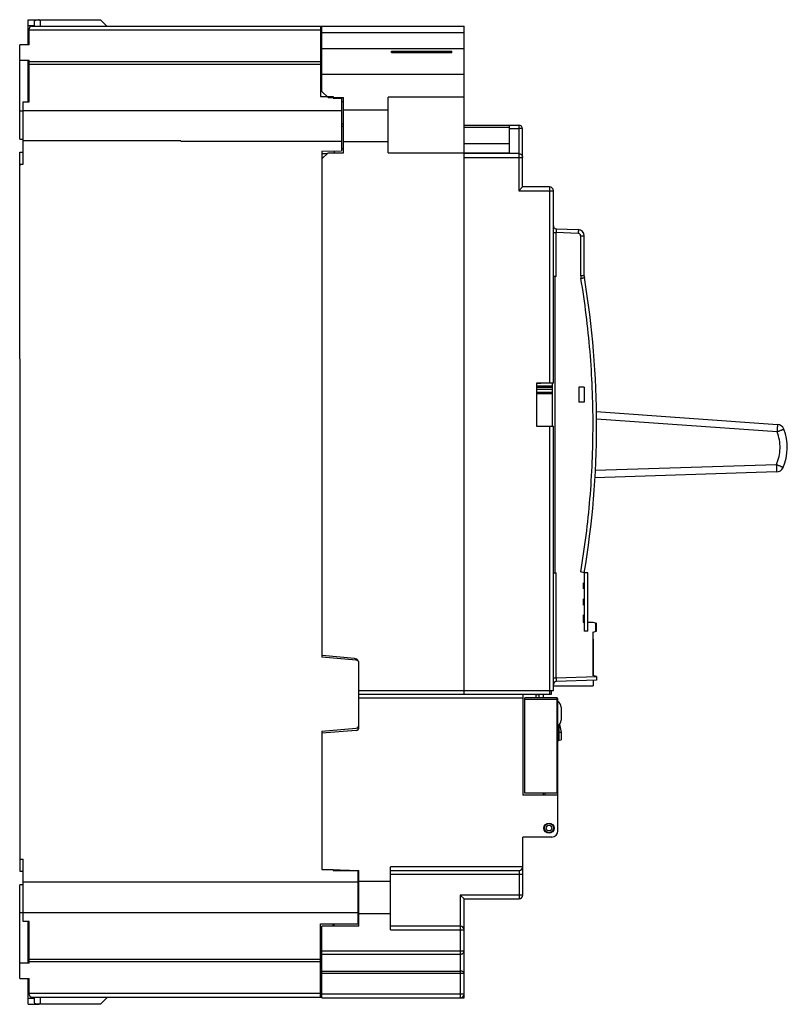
# Model space of a CAD drawing. Header units: millimetres. Extents: x 18 to 142, y 31 to 190.
import ezdxf

# ---------------------------------------------------------------- set-up
doc = ezdxf.new("R2010")
doc.units = ezdxf.units.MM
doc.header["$LTSCALE"] = 14.411182
doc.layers.get('0').update_dxf_attribs({"linetype": 'CONTINUOUS'})

msp = doc.modelspace()

# ---------------------------------------------------------------- linework, layer by layer
at = {"color": 7}
for p, q in [((19.57, 186.37), (19.57, 190.43)), ((19.57, 190.43), (21.27, 190.43)), ((20.57, 190.15), (20.57, 189.37)), ((21.57, 189.37), (21.57, 190.41)), ((21.57, 190.41), (31.3, 190.41)), ((32.34, 189.37), (31.3, 190.41)), ((20.57, 189.41), (19.57, 189.41)), ((19.57, 188.43), (19.77, 188.43)), ((19.77, 186.37), (19.77, 188.97)), ((19.77, 188.78), (66.92, 188.78)), ((20.17, 189.37), (90.12, 189.37)), ((66.92, 189.37), (66.92, 178.01)), ((67.12, 178.82), (67.12, 189.37)), ((67.12, 188.37), (90.12, 188.37)), ((90.12, 81.37), (90.12, 189.37)), ((18.27, 183.87), (18.27, 186.37)), ((19.77, 186.37), (18.27, 186.37)), ((18.22, 171.11), (18.22, 185.71)), ((18.27, 185.71), (18.22, 185.71)), ((90.12, 185.73), (67.12, 185.73)), ((78.37, 185.11), (78.37, 185.31)), ((78.37, 185.31), (88.12, 185.31)), ((78.37, 185.11), (88.12, 185.11)), ((88.12, 185.11), (88.12, 185.31)), ((18.22, 184.71), (18.27, 184.71)), ((18.27, 183.87), (19.77, 183.87)), ((19.57, 177.12), (19.57, 183.87)), ((19.77, 177.12), (19.77, 183.87)), ((66.92, 183.61), (19.77, 183.61)), ((19.77, 183.22), (66.92, 183.22)), ((67.12, 181.62), (90.12, 181.62)), ((67.12, 178.82), (68.12, 177.82)), ((18.77, 167.07), (18.77, 177.12)), ((18.77, 177.12), (19.77, 177.12)), ((66.92, 178.01), (68.92, 178.01)), ((68.12, 177.82), (70.62, 177.82)), ((68.92, 178.01), (68.92, 177.72)), ((68.92, 177.72), (70.32, 177.72)), ((69.12, 177.82), (69.12, 177.72)), ((70.32, 177.72), (70.32, 169.21)), ((70.62, 177.13), (70.32, 177.13)), ((70.62, 168.92), (70.62, 177.82)), ((77.82, 168.87), (77.82, 177.87)), ((90.12, 177.87), (77.82, 177.87)), ((18.77, 175.61), (18.22, 175.61)), ((70.32, 175.7), (18.77, 175.7)), ((77.82, 175.78), (70.62, 175.78)), ((70.32, 173.57), (70.62, 173.57)), ((70.62, 173.16), (70.32, 173.16)), ((90.12, 173.37), (98.97, 173.37)), ((90.12, 173.07), (97.47, 173.07)), ((97.47, 168.87), (97.47, 173.37)), ((97.47, 172.83), (98.97, 172.83)), ((98.97, 173.37), (98.97, 162.77)), ((99.57, 163.37), (99.57, 172.77)), ((18.22, 171.11), (18.77, 171.11)), ((18.77, 170.91), (44.27, 170.91)), ((44.27, 170.77), (70.32, 170.77)), ((18.27, 135.57), (18.27, 169.02)), ((18.27, 169.02), (18.77, 169.02)), ((67.12, 169.15), (70.32, 169.21)), ((67.12, 169.15), (67.12, 87.35)), ((68.12, 168.92), (67.12, 167.92)), ((68.12, 168.92), (70.62, 168.92)), ((69.12, 169.18), (69.12, 168.92)), ((70.32, 169.6), (70.62, 169.6)), ((77.82, 168.87), (97.47, 168.87)), ((97.47, 170.37), (90.12, 170.37)), ((67.12, 168.76), (67.97, 168.76)), ((98.97, 168.76), (90.12, 168.76)), ((90.12, 168.16), (99.57, 168.16)), ((18.47, 167.07), (18.27, 166.87)), ((18.27, 167.07), (18.77, 167.07)), ((99.57, 163.37), (98.97, 162.77)), ((98.97, 162.77), (104.57, 162.77)), ((103.97, 163.37), (99.57, 163.37)), ((103.97, 163.37), (103.97, 131.67)), ((104.57, 131.67), (104.57, 162.77)), ((105.05, 156.59), (108.61, 156.47)), ((104.57, 155.99), (105.05, 155.99)), ((105.05, 148.87), (105.05, 155.99)), ((108.61, 155.87), (105.05, 155.99)), ((108.99, 155.47), (108.99, 149.03)), ((108.99, 155.47), (109.57, 155.47)), ((109.57, 149.03), (109.57, 155.47)), ((105.05, 148.87), (104.57, 148.87)), ((104.86, 100.97), (104.86, 148.87)), ((109.57, 149.03), (108.99, 149.03)), ((18.22, 135.57), (18.22, 111.17)), ((18.22, 135.57), (18.27, 135.57)), ((104.57, 131.67), (101.87, 131.67)), ((101.87, 131.67), (101.87, 124.67)), ((101.92, 130.08), (101.92, 131.67)), ((101.92, 131.62), (102.57, 131.62)), ((101.92, 131.19), (104.37, 131.19)), ((104.37, 131.17), (101.92, 131.17)), ((104.37, 130.96), (101.92, 130.96)), ((101.92, 130.68), (104.37, 130.68)), ((102.57, 131.67), (102.57, 131.62)), ((104.37, 131.67), (104.37, 124.67)), ((109.57, 131), (108.72, 131)), ((108.72, 131), (108.72, 128.58)), ((109.57, 131), (109.57, 128.58)), ((101.92, 130.08), (101.87, 130.08)), ((104.37, 129.92), (101.87, 129.92)), ((104.37, 130.16), (101.92, 130.16)), ((109.57, 128.58), (108.72, 128.58)), ((111.51, 127.04), (140.83, 124.98)), ((140.77, 123.78), (111.54, 125.84)), ((101.87, 124.67), (104.57, 124.67)), ((103.97, 124.67), (103.97, 81.37)), ((104.57, 81.97), (104.57, 124.67)), ((111.36, 117.55), (140.66, 118.48)), ((140.68, 117.28), (111.31, 116.35)), ((18.22, 111.17), (18.27, 111.17)), ((18.27, 111.17), (18.27, 52.72)), ((104.57, 100.97), (105.05, 100.97)), ((105.05, 83.98), (105.05, 100.97)), ((109.57, 100.97), (109.01, 101.12)), ((110.17, 100.97), (109.57, 100.97)), ((109.57, 100.97), (109.57, 91.53)), ((110.17, 91.53), (110.17, 100.97)), ((109.38, 99.31), (109.57, 99.37)), ((109.38, 99.31), (109.38, 98.42)), ((109.57, 98.37), (109.38, 98.42)), ((109.38, 96.71), (109.57, 96.77)), ((109.38, 96.71), (109.38, 95.82)), ((109.57, 95.77), (109.38, 95.82)), ((109.38, 94.11), (109.57, 94.17)), ((109.38, 94.11), (109.38, 92.97)), ((109.38, 92.97), (109.57, 92.97)), ((110.17, 92.97), (110.97, 92.97)), ((110.97, 92.97), (111.57, 92.81)), ((111.38, 92.86), (111.38, 91.47)), ((111.57, 91.53), (111.57, 92.81)), ((110.17, 91.53), (109.57, 91.53)), ((110.97, 91.37), (111.57, 91.53)), ((110.97, 91.37), (110.97, 84.37)), ((110.97, 90.23), (111.02, 90.23)), ((111.02, 90.23), (111.02, 84.37)), ((72.39, 87.13), (67.14, 87.59)), ((72.67, 86.87), (67.12, 87.35)), ((73.12, 76), (73.12, 86.37)), ((104.57, 83.98), (105.05, 83.98)), ((105.05, 83.98), (111.56, 84.21)), ((111.57, 83.61), (105.05, 83.38)), ((111.57, 84.21), (110.97, 84.37)), ((111.02, 83.59), (111.02, 82.72)), ((111.57, 84.21), (111.57, 83.61)), ((73.12, 81.97), (104.57, 81.97)), ((73.12, 81.37), (104.27, 81.37)), ((99.62, 81.37), (99.62, 65.04)), ((101.8, 81.29), (102.27, 81.29)), ((101.8, 80.74), (101.8, 81.29)), ((102.27, 80.74), (102.27, 81.29)), ((102.92, 81.37), (102.92, 80.74)), ((104.27, 81.37), (104.27, 81.97)), ((104.57, 82.72), (111.02, 82.72)), ((99.62, 80.72), (73.12, 80.72)), ((105.12, 80.74), (99.97, 80.74)), ((99.97, 65.34), (99.97, 80.74)), ((99.97, 80.54), (105.32, 80.54)), ((105.12, 80.74), (105.12, 65.34)), ((105.32, 59.24), (105.32, 80.54)), ((105.82, 79.24), (105.82, 77.14)), ((105.52, 73.91), (105.52, 76.44)), ((105.54, 76.45), (105.82, 75.19)), ((67.12, 75.38), (72.67, 75.87)), ((72.67, 75.5), (67.12, 75.02)), ((67.12, 75.38), (67.12, 53.02)), ((105.52, 75.19), (105.82, 75.19)), ((105.82, 75.19), (105.82, 73.94)), ((105.5, 73.91), (105.82, 73.94)), ((105.32, 65.34), (99.97, 65.34)), ((102.92, 65.34), (102.92, 65.04)), ((103.27, 65.04), (103.27, 65.34)), ((105.32, 65.04), (99.62, 65.04)), ((103.05, 59.79), (103.13, 59.79)), ((103.27, 60.14), (103.27, 60.24)), ((104.32, 58.24), (99.62, 58.24)), ((99.62, 48.84), (99.62, 58.24)), ((18.27, 54.67), (18.77, 54.67)), ((18.77, 44.61), (18.77, 54.67)), ((18.27, 52.72), (18.77, 52.72)), ((67.12, 53.04), (73.12, 52.83)), ((67.12, 53.02), (68.92, 52.99)), ((68.92, 52.99), (68.92, 52.86)), ((68.92, 52.86), (72.92, 52.86)), ((69.12, 52.86), (69.12, 52.97)), ((72.92, 52.86), (72.92, 44.19)), ((73.12, 43.83), (73.12, 52.83)), ((99.62, 53.43), (78.22, 53.43)), ((78.22, 43.23), (78.22, 53.43)), ((78.22, 52.83), (99.02, 52.83)), ((99.02, 52.83), (99.02, 48.24)), ((72.92, 50.96), (18.77, 50.96)), ((78.22, 51.07), (73.12, 51.07)), ((78.22, 52.23), (99.62, 52.23)), ((18.22, 35.92), (18.22, 50.52)), ((18.77, 50.52), (18.22, 50.52)), ((99.62, 48.84), (89.52, 48.84)), ((90.12, 48.24), (89.52, 48.84)), ((89.52, 48.84), (89.52, 32.23)), ((90.12, 48.24), (99.02, 48.24)), ((90.12, 32.23), (90.12, 48.24)), ((18.22, 46.02), (18.77, 46.02)), ((18.77, 46.03), (72.92, 46.03)), ((19.77, 44.61), (18.77, 44.61)), ((19.57, 37.87), (19.57, 44.61)), ((19.77, 37.87), (19.77, 44.61)), ((73.12, 45.88), (78.22, 45.88)), ((66.92, 44.19), (72.92, 44.19)), ((66.92, 32.37), (66.92, 44.19)), ((73.12, 43.83), (67.12, 43.83)), ((67.12, 32.23), (67.12, 43.83)), ((68.92, 43.83), (68.92, 44.19)), ((69.12, 43.83), (69.12, 44.19)), ((89.52, 43.83), (78.22, 43.83)), ((78.22, 43.23), (90.12, 43.23)), ((19.77, 38.52), (66.92, 38.52)), ((90.12, 39.78), (67.12, 39.78)), ((67.12, 39.3), (89.52, 39.3)), ((18.27, 36.92), (18.22, 36.92)), ((19.77, 37.87), (18.27, 37.87)), ((18.27, 35.37), (18.27, 37.87)), ((19.77, 38.12), (66.92, 38.12)), ((18.22, 35.92), (18.27, 35.92)), ((18.27, 35.37), (19.77, 35.37)), ((19.57, 31.2), (19.57, 35.37)), ((19.77, 32.77), (19.77, 35.37)), ((67.12, 36.58), (89.52, 36.58)), ((67.12, 36.22), (89.52, 36.22)), ((19.77, 33.19), (19.57, 33.19)), ((19.57, 32.21), (20.57, 32.21)), ((66.92, 32.96), (19.77, 32.96)), ((20.17, 32.37), (67.12, 32.37)), ((20.57, 32.37), (20.57, 31.47)), ((21.57, 31.22), (21.57, 32.37)), ((31.3, 31.22), (32.45, 32.37)), ((89.52, 32.82), (67.12, 32.82)), ((67.12, 32.23), (90.12, 32.23)), ((19.57, 31.2), (21.27, 31.2)), ((31.3, 31.22), (21.57, 31.22))]:
    msp.add_line(p, q, dxfattribs=at)
for radius in [0.825, 0.75, 0.45]:
    msp.add_circle((103.87, 59.69), radius, dxfattribs=at)
for centre, radius, start, end in [((21.27, 190.13), 0.3, 0, 90), ((20.17, 188.97), 0.4, 90, 180), ((98.97, 172.77), 0.6, 0, 90), ((42.27, 170.87), 2, 357.2582, 1.2282), ((103.97, 162.77), 0.6, 0, 90), ((105.07, 157.09), 0.5, 180, 268.0001), ((108.57, 155.47), 1, 0.0054, 88), ((111.6, 149.03), 2.6, 180.0029, 189.4681), ((111.57, 149.03), 2, 180, 189.4815), ((-32.83, 124.92), 144.4, 350.4529, 9.4815), ((140.74, 123.78), 1.2, 21.812, 85.9638), ((134.43, 121.25), 8, 335.9777, 21.8121), ((140.64, 118.48), 1.2, 271.8259, 335.9777), ((72.32, 86.33), 0.8, 30.0542, 85), ((72.62, 86.37), 0.5, 0, 85), ((105.07, 82.88), 0.5, 92, 180), ((105.12, 80.54), 0.2, 0, 90), ((104.82, 79.24), 1, 0, 64.4574), ((104.82, 77.14), 1, 295.5434, 360), ((72.62, 76.36), 0.5, 275, 360), ((72.62, 76), 0.5, 275, 360), ((105.52, 73.71), 0.2, 95, 180), ((104.32, 59.24), 1, 270, 360), ((99.02, 53.43), 0.6, 270, 360), ((99.02, 48.84), 0.6, 270, 360), ((89.52, 43.23), 0.6, 0, 90), ((20.17, 32.77), 0.4, 180, 270), ((89.52, 32.83), 0.6, 270, 360), ((21.27, 31.5), 0.3, 270, 360)]:
    msp.add_arc(centre, radius, start, end, dxfattribs=at)
for centre, major_axis, ratio, start_param, end_param in [((21.57, 190.15), (1, 0), 0.221695, 1.698009, 3.141593), ((101.58, 173.37), (303.66, 0), 0.008727, -1.672926, -1.649118), ((21.57, 31.47), (1, 0), 0.221695, -3.141593, -1.698009)]:
    msp.add_ellipse(centre, major_axis=major_axis, ratio=ratio, start_param=start_param, end_param=end_param, dxfattribs=at)
for points, knots in [([(99.57, 172.77), (99.57, 172.77), (99.55, 172.78), (99.52, 172.79), (99.46, 172.81), (99.39, 172.82), (99.3, 172.82), (99.16, 172.83), (99.05, 172.83), (98.97, 172.83)], [0, 0, 0, 0, 0.028843, 0.088494, 0.181355, 0.304568, 0.453956, 0.624111, 1, 1, 1, 1]), ([(98.97, 168.76), (99.05, 168.76), (99.21, 168.73), (99.41, 168.59), (99.54, 168.4), (99.57, 168.24), (99.57, 168.16)], [0, 0, 0, 0, 0.25152, 0.502152, 0.751524, 1, 1, 1, 1]), ([(105.05, 156.59), (105.05, 156.59), (105.05, 156.59), (105.05, 156.58), (105.05, 156.57), (105.05, 156.55), (105.05, 156.52), (105.05, 156.48), (105.05, 156.41), (105.05, 156.32), (105.05, 156.22), (105.05, 156.11), (105.05, 156.03), (105.05, 155.99)], [0, 0, 0, 0, 0.005599, 0.020474, 0.044646, 0.077801, 0.119586, 0.169636, 0.293052, 0.444408, 0.617365, 0.804902, 1, 1, 1, 1]), ([(108.61, 156.47), (108.61, 156.47), (108.61, 156.46), (108.61, 156.46), (108.61, 156.44), (108.61, 156.42), (108.61, 156.4), (108.62, 156.35), (108.62, 156.29), (108.61, 156.2), (108.61, 156.1), (108.61, 155.99), (108.61, 155.91), (108.61, 155.87)], [0, 0, 0, 0, 0.0059, 0.020667, 0.044645, 0.07774, 0.119741, 0.170184, 0.294265, 0.445431, 0.618035, 0.805666, 1, 1, 1, 1]), ([(108.99, 155.47), (108.99, 155.52), (108.97, 155.62), (108.89, 155.75), (108.76, 155.84), (108.66, 155.87), (108.61, 155.87)], [0, 0, 0, 0, 0.25009, 0.500097, 0.750048, 1, 1, 1, 1]), ([(109.01, 101.12), (109.67, 105.04), (110.66, 112.93), (111.16, 124.86), (110.67, 136.79), (109.68, 144.68), (109.03, 148.6)], [0, 0, 0, 0, 0.249999, 0.5, 0.750001, 1, 1, 1, 1]), ([(109.03, 148.6), (109.06, 148.61), (109.13, 148.62), (109.24, 148.64), (109.34, 148.66), (109.42, 148.67), (109.47, 148.68), (109.5, 148.69), (109.53, 148.69), (109.56, 148.69), (109.58, 148.7), (109.59, 148.7), (109.59, 148.7), (109.6, 148.7), (109.6, 148.7), (109.6, 148.7)], [0, 0, 0, 0, 0.184357, 0.371168, 0.54993, 0.708976, 0.777522, 0.837582, 0.888594, 0.929992, 0.961396, 0.983164, 0.990607, 0.995846, 1, 1, 1, 1]), ([(140.83, 124.98), (140.83, 124.98), (140.83, 124.97), (140.83, 124.97), (140.83, 124.96), (140.83, 124.95), (140.83, 124.94), (140.83, 124.92), (140.83, 124.88), (140.83, 124.83), (140.83, 124.77), (140.82, 124.7), (140.82, 124.62), (140.81, 124.53), (140.81, 124.41), (140.8, 124.23), (140.78, 124.01), (140.77, 123.86), (140.77, 123.78)], [0, 0, 0, 0, 0.001556, 0.005299, 0.01138, 0.019816, 0.030602, 0.043718, 0.076794, 0.118744, 0.169174, 0.227588, 0.293444, 0.366094, 0.444857, 0.617582, 0.805055, 1, 1, 1, 1]), ([(140.77, 123.78), (140.84, 123.81), (140.98, 123.86), (141.18, 123.94), (141.34, 124.01), (141.46, 124.06), (141.54, 124.09), (141.61, 124.12), (141.67, 124.14), (141.73, 124.17), (141.77, 124.18), (141.79, 124.2), (141.81, 124.2), (141.82, 124.21), (141.84, 124.21), (141.84, 124.22), (141.85, 124.22), (141.85, 124.22), (141.85, 124.22), (141.86, 124.22), (141.86, 124.22), (141.86, 124.22)], [0, 0, 0, 0, 0.196017, 0.384014, 0.556851, 0.635559, 0.708103, 0.773817, 0.832068, 0.882327, 0.924106, 0.94169, 0.95702, 0.970056, 0.980763, 0.989117, 0.995106, 0.997211, 0.998722, 0.999643, 1, 1, 1, 1]), ([(140.66, 118.48), (140.85, 118.9), (141.13, 119.76), (141.3, 121.12), (141.19, 122.48), (140.93, 123.36), (140.77, 123.78)], [0, 0, 0, 0, 0.250006, 0.5, 0.749994, 1, 1, 1, 1]), ([(141.74, 118), (141.74, 118), (141.74, 118), (141.73, 118), (141.73, 118), (141.73, 118), (141.72, 118), (141.72, 118.01), (141.7, 118.01), (141.69, 118.02), (141.67, 118.03), (141.65, 118.04), (141.61, 118.06), (141.55, 118.08), (141.49, 118.11), (141.42, 118.14), (141.34, 118.18), (141.23, 118.23), (141.07, 118.3), (140.87, 118.39), (140.73, 118.45), (140.66, 118.48)], [0, 0, 0, 0, 0.000357, 0.001278, 0.002789, 0.004894, 0.010883, 0.019236, 0.029943, 0.042979, 0.058308, 0.075892, 0.117671, 0.167929, 0.22618, 0.291894, 0.364437, 0.443146, 0.615983, 0.803982, 1, 1, 1, 1]), ([(140.66, 118.48), (140.67, 118.41), (140.67, 118.25), (140.68, 118.03), (140.68, 117.85), (140.68, 117.73), (140.68, 117.64), (140.68, 117.56), (140.69, 117.49), (140.69, 117.43), (140.68, 117.38), (140.68, 117.34), (140.68, 117.32), (140.68, 117.31), (140.68, 117.3), (140.68, 117.29), (140.68, 117.29), (140.68, 117.28), (140.68, 117.28)], [0, 0, 0, 0, 0.194942, 0.382414, 0.555139, 0.633903, 0.706553, 0.77241, 0.830824, 0.881255, 0.923205, 0.956282, 0.969398, 0.980184, 0.98862, 0.994701, 0.998444, 1, 1, 1, 1]), ([(105.05, 83.98), (105.05, 83.94), (105.05, 83.87), (105.05, 83.76), (105.05, 83.65), (105.05, 83.56), (105.05, 83.5), (105.05, 83.46), (105.05, 83.43), (105.05, 83.41), (105.05, 83.4), (105.05, 83.39), (105.05, 83.38), (105.05, 83.38)], [0, 0, 0, 0, 0.194987, 0.38249, 0.555463, 0.70686, 0.830319, 0.880387, 0.922187, 0.955354, 0.979532, 0.994407, 1, 1, 1, 1]), ([(105.32, 75.22), (105.32, 75.21), (105.33, 75.21), (105.34, 75.21), (105.36, 75.2), (105.39, 75.2), (105.45, 75.19), (105.5, 75.19), (105.52, 75.19)], [0, 0, 0, 0, 0.028499, 0.087776, 0.180251, 0.303189, 0.6229, 1, 1, 1, 1]), ([(89.52, 39.3), (89.6, 39.3), (89.75, 39.33), (89.95, 39.43), (90.09, 39.58), (90.12, 39.71), (90.12, 39.78)], [0, 0, 0, 0, 0.276614, 0.538452, 0.777844, 1, 1, 1, 1]), ([(90.12, 36.24), (90.12, 36.26), (90.11, 36.31), (90.08, 36.37), (90.02, 36.43), (89.91, 36.5), (89.75, 36.56), (89.6, 36.58), (89.52, 36.58)], [0, 0, 0, 0, 0.090357, 0.187403, 0.295403, 0.416327, 0.693204, 1, 1, 1, 1]), ([(89.52, 36.22), (89.56, 36.22), (89.64, 36.22), (89.75, 36.23), (89.85, 36.23), (89.94, 36.23), (90.01, 36.23), (90.05, 36.23), (90.07, 36.23), (90.09, 36.23), (90.11, 36.23), (90.12, 36.23), (90.12, 36.23), (90.12, 36.24)], [0, 0, 0, 0, 0.194572, 0.38246, 0.555321, 0.706715, 0.830951, 0.881433, 0.923437, 0.956488, 0.980349, 0.994864, 1, 1, 1, 1]), ([(90.12, 32.83), (90.12, 32.82), (90.12, 32.83), (90.11, 32.82), (90.09, 32.82), (90.07, 32.82), (90.05, 32.82), (90.01, 32.82), (89.94, 32.82), (89.85, 32.82), (89.75, 32.82), (89.64, 32.82), (89.56, 32.82), (89.52, 32.82)], [0, 0, 0, 0, 0.005136, 0.019651, 0.043512, 0.076563, 0.118567, 0.169049, 0.293285, 0.444679, 0.61754, 0.805428, 1, 1, 1, 1])]:
    msp.add_open_spline(points, degree=3, knots=knots, dxfattribs=at)

doc.saveas('drawing.dxf')
